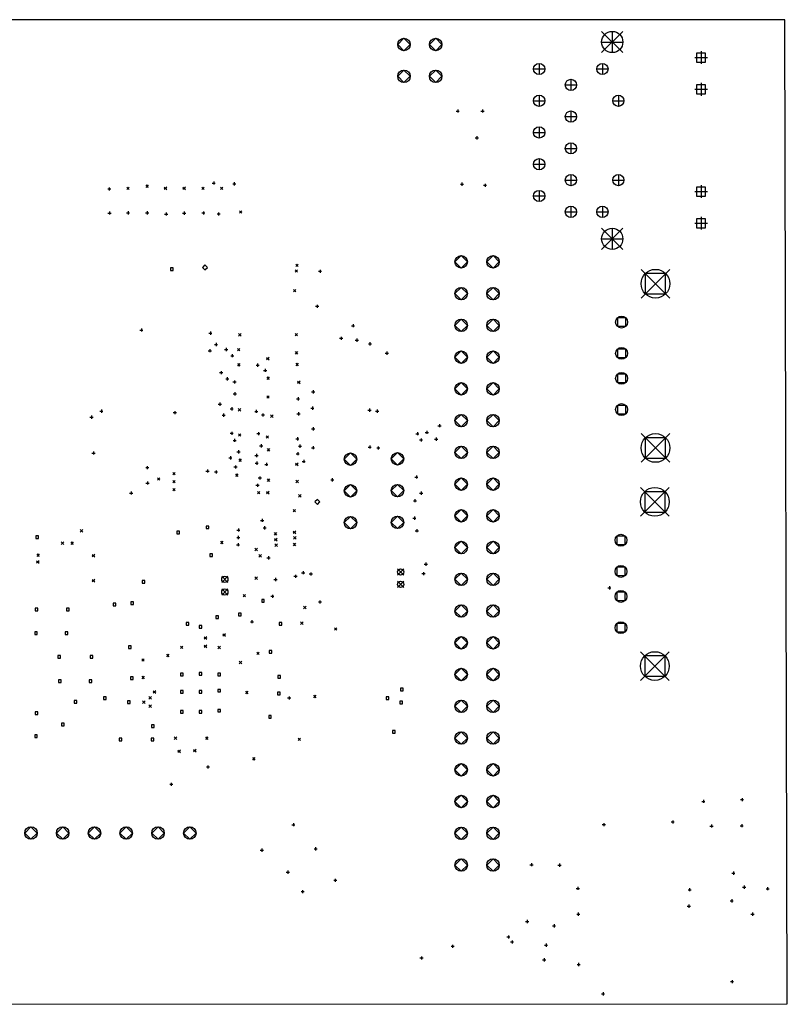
# Model space of a CAD drawing. Extents: x 95 to 218, y -204 to -74.
# Tile 8 of 8: x 156 to 218, y -153 to -74. Entities that reach past the tile are written whole.
import ezdxf

# ---------------------------------------------------------------- set-up
doc = ezdxf.new("R2010")
doc.units = 0
doc.layers.add('BLACK', color=7, linetype='CONTINUOUS')

msp = doc.modelspace()

# ---------------------------------------------------------------- linework, layer by layer
at = {"layer": 'BLACK', "linetype": 'CONTINUOUS'}
for p, q in [((217.52, -74.41), (96.7908, -74.41)), ((217.72, -153.16), (217.52, -74.41)), ((202.873, -75.345), (204.572, -77.045)), ((204.572, -75.345), (202.873, -77.045)), ((203.722, -75.345), (203.722, -77.045)), ((187.07, -75.9), (186.57, -76.4)), ((186.57, -76.4), (187.07, -76.9)), ((187.57, -76.4), (187.07, -75.9)), ((187.07, -76.9), (187.57, -76.4)), ((189.61, -75.9), (189.11, -76.4)), ((189.11, -76.4), (189.61, -76.9)), ((190.11, -76.4), (189.61, -75.9)), ((189.61, -76.9), (190.11, -76.4)), ((202.873, -76.195), (204.572, -76.195)), ((211.193, -77.0794), (210.472, -77.0794)), ((210.472, -77.0794), (210.472, -77.8006)), ((210.832, -76.93), (210.832, -77.95)), ((211.193, -77.8006), (211.193, -77.0794)), ((197.882, -77.905), (197.882, -78.805)), ((202.942, -77.905), (202.942, -78.805)), ((210.322, -77.44), (211.343, -77.44)), ((210.472, -77.8006), (211.193, -77.8006)), ((187.07, -78.44), (186.57, -78.94)), ((187.57, -78.94), (187.07, -78.44)), ((189.61, -78.44), (189.11, -78.94)), ((190.11, -78.94), (189.61, -78.44)), ((197.433, -78.355), (198.332, -78.355)), ((202.492, -78.355), (203.392, -78.355)), ((186.57, -78.94), (187.07, -79.44)), ((187.07, -79.44), (187.57, -78.94)), ((189.11, -78.94), (189.61, -79.44)), ((189.61, -79.44), (190.11, -78.94)), ((200.422, -79.175), (200.422, -80.075)), ((210.832, -79.47), (210.832, -80.49)), ((199.972, -79.625), (200.873, -79.625)), ((210.322, -79.98), (211.343, -79.98)), ((211.193, -79.6194), (210.472, -79.6194)), ((210.472, -79.6194), (210.472, -80.3406)), ((210.472, -80.3406), (211.193, -80.3406)), ((211.193, -80.3406), (211.193, -79.6194)), ((197.433, -80.895), (198.332, -80.895)), ((197.882, -80.445), (197.882, -81.345)), ((203.762, -80.895), (204.662, -80.895)), ((204.212, -80.445), (204.212, -81.345)), ((191.245, -81.72), (191.495, -81.72)), ((191.37, -81.595), (191.37, -81.845)), ((193.225, -81.72), (193.475, -81.72)), ((193.35, -81.595), (193.35, -81.845)), ((200.422, -81.715), (200.422, -82.615)), ((199.972, -82.165), (200.873, -82.165)), ((197.433, -83.435), (198.332, -83.435)), ((197.882, -82.985), (197.882, -83.885)), ((192.775, -83.86), (193.025, -83.86)), ((192.9, -83.735), (192.9, -83.985)), ((200.422, -84.255), (200.422, -85.155)), ((199.972, -84.705), (200.873, -84.705)), ((197.882, -85.525), (197.882, -86.425)), ((197.433, -85.975), (198.332, -85.975)), ((171.86, -87.355), (171.86, -87.605)), ((173.5, -87.415), (173.5, -87.665)), ((191.71, -87.445), (191.71, -87.695)), ((199.972, -87.245), (200.873, -87.245)), ((200.422, -86.795), (200.422, -87.695)), ((203.762, -87.245), (204.662, -87.245)), ((204.212, -86.795), (204.212, -87.695)), ((163.385, -87.95), (163.635, -87.95)), ((163.51, -87.825), (163.51, -88.075)), ((164.9, -87.8), (165.1, -88)), ((165.1, -87.8), (164.9, -88)), ((166.426, -87.6357), (166.626, -87.8357)), ((166.626, -87.6357), (166.426, -87.8357)), ((167.9, -87.8), (168.1, -88)), ((168.1, -87.8), (167.9, -88)), ((169.4, -87.8), (169.6, -88)), ((169.6, -87.8), (169.4, -88)), ((170.9, -87.8), (171.1, -88)), ((171.1, -87.8), (170.9, -88)), ((171.735, -87.48), (171.985, -87.48)), ((172.4, -87.8), (172.6, -88)), ((172.6, -87.8), (172.4, -88)), ((173.375, -87.54), (173.625, -87.54)), ((191.585, -87.57), (191.835, -87.57)), ((193.433, -87.6616), (193.683, -87.6616)), ((193.558, -87.5366), (193.558, -87.7866)), ((197.882, -88.065), (197.882, -88.965)), ((210.322, -88.16), (211.343, -88.16)), ((211.193, -87.7994), (210.472, -87.7994)), ((210.472, -87.7994), (210.472, -88.5206)), ((210.832, -87.65), (210.832, -88.67)), ((211.193, -88.5206), (211.193, -87.7994)), ((197.433, -88.515), (198.332, -88.515)), ((210.472, -88.5206), (211.193, -88.5206)), ((163.53, -89.755), (163.53, -90.005)), ((165.01, -89.735), (165.01, -89.985)), ((166.54, -89.735), (166.54, -89.985)), ((169.5, -89.765), (169.5, -90.015)), ((171.03, -89.745), (171.03, -89.995)), ((173.91, -89.7), (174.11, -89.9)), ((174.11, -89.7), (173.91, -89.9)), ((199.972, -89.785), (200.873, -89.785)), ((200.422, -89.335), (200.422, -90.235)), ((202.492, -89.785), (203.392, -89.785)), ((202.942, -89.335), (202.942, -90.235)), ((163.405, -89.88), (163.655, -89.88)), ((164.885, -89.86), (165.135, -89.86)), ((166.415, -89.86), (166.665, -89.86)), ((167.935, -89.96), (168.185, -89.96)), ((168.06, -89.835), (168.06, -90.085)), ((169.375, -89.89), (169.625, -89.89)), ((170.905, -89.87), (171.155, -89.87)), ((172.125, -89.95), (172.375, -89.95)), ((172.25, -89.825), (172.25, -90.075)), ((211.193, -90.3394), (210.472, -90.3394)), ((210.472, -90.3394), (210.472, -91.0606)), ((210.832, -90.19), (210.832, -91.21)), ((211.193, -91.0606), (211.193, -90.3394)), ((202.873, -91.095), (204.572, -92.795)), ((204.572, -91.095), (202.873, -92.795)), ((203.722, -91.095), (203.722, -92.795)), ((210.322, -90.7), (211.343, -90.7)), ((210.472, -91.0606), (211.193, -91.0606)), ((202.873, -91.945), (204.572, -91.945)), ((191.65, -93.29), (191.15, -93.79)), ((192.15, -93.79), (191.65, -93.29)), ((194.19, -93.29), (193.69, -93.79)), ((194.69, -93.79), (194.19, -93.29)), ((168.606, -94.2739), (168.394, -94.2739)), ((168.394, -94.2739), (168.394, -94.4861)), ((168.394, -94.4861), (168.606, -94.4861)), ((168.606, -94.4861), (168.606, -94.2739)), ((171.15, -94.034), (170.95, -94.234)), ((170.95, -94.234), (171.15, -94.434)), ((171.35, -94.234), (171.15, -94.034)), ((171.15, -94.434), (171.35, -94.234)), ((178.36, -94.42), (178.56, -94.62)), ((178.56, -94.42), (178.36, -94.62)), ((178.42, -93.96), (178.62, -94.16)), ((178.62, -93.96), (178.42, -94.16)), ((180.233, -94.5414), (180.483, -94.5414)), ((180.358, -94.4164), (180.358, -94.6664)), ((191.15, -93.79), (191.65, -94.29)), ((191.65, -94.29), (192.15, -93.79)), ((193.69, -93.79), (194.19, -94.29)), ((194.19, -94.29), (194.69, -93.79)), ((206.03, -94.388), (208.33, -96.688)), ((208.33, -94.388), (206.03, -96.688)), ((207.993, -94.7248), (206.367, -94.7248)), ((206.367, -94.7248), (206.367, -96.3512)), ((207.993, -96.3512), (207.993, -94.7248)), ((178.23, -95.99), (178.43, -96.19)), ((178.43, -95.99), (178.23, -96.19)), ((191.65, -95.83), (191.15, -96.33)), ((192.15, -96.33), (191.65, -95.83)), ((194.19, -95.83), (193.69, -96.33)), ((194.69, -96.33), (194.19, -95.83)), ((191.15, -96.33), (191.65, -96.83)), ((191.65, -96.83), (192.15, -96.33)), ((193.69, -96.33), (194.19, -96.83)), ((194.19, -96.83), (194.69, -96.33)), ((206.367, -96.3512), (207.993, -96.3512)), ((180.01, -97.3391), (180.26, -97.3391)), ((180.135, -97.2141), (180.135, -97.4641)), ((191.65, -98.37), (191.15, -98.87)), ((192.15, -98.87), (191.65, -98.37)), ((194.19, -98.37), (193.69, -98.87)), ((194.69, -98.87), (194.19, -98.37)), ((204.806, -98.2721), (204.134, -98.2721)), ((204.134, -98.2721), (204.134, -98.9439)), ((204.806, -98.9439), (204.806, -98.2721)), ((165.955, -99.24), (166.205, -99.24)), ((166.08, -99.115), (166.08, -99.365)), ((182.875, -98.9), (183.125, -98.9)), ((183, -98.775), (183, -99.025)), ((191.15, -98.87), (191.65, -99.37)), ((191.65, -99.37), (192.15, -98.87)), ((193.69, -98.87), (194.19, -99.37)), ((194.19, -99.37), (194.69, -98.87)), ((204.134, -98.9439), (204.806, -98.9439)), ((171.465, -99.49), (171.715, -99.49)), ((171.59, -99.365), (171.59, -99.615)), ((173.85, -99.53), (174.05, -99.73)), ((174.05, -99.53), (173.85, -99.73)), ((178.369, -99.5099), (178.569, -99.7099)), ((178.569, -99.5099), (178.369, -99.7099)), ((181.925, -99.9), (182.175, -99.9)), ((182.05, -99.775), (182.05, -100.025)), ((183.175, -100.05), (183.425, -100.05)), ((183.3, -99.925), (183.3, -100.175)), ((171.553, -100.772), (171.553, -101.022)), ((171.922, -100.403), (172.172, -100.403)), ((172.047, -100.278), (172.047, -100.528)), ((172.728, -100.803), (172.978, -100.803)), ((172.853, -100.678), (172.853, -100.928)), ((173.76, -100.72), (173.96, -100.92)), ((173.96, -100.72), (173.76, -100.92)), ((184.225, -100.35), (184.475, -100.35)), ((184.35, -100.225), (184.35, -100.475)), ((204.806, -100.772), (204.134, -100.772)), ((204.134, -100.772), (204.134, -101.444)), ((204.806, -101.444), (204.806, -100.772)), ((171.428, -100.897), (171.678, -100.897)), ((173.222, -101.297), (173.472, -101.297)), ((173.347, -101.172), (173.347, -101.422)), ((176.091, -101.435), (176.291, -101.635)), ((176.291, -101.435), (176.091, -101.635)), ((178.362, -100.971), (178.562, -101.171)), ((178.562, -100.971), (178.362, -101.171)), ((185.575, -101.09), (185.825, -101.09)), ((185.7, -100.965), (185.7, -101.215)), ((191.65, -100.91), (191.15, -101.41)), ((191.15, -101.41), (191.65, -101.91)), ((192.15, -101.41), (191.65, -100.91)), ((191.65, -101.91), (192.15, -101.41)), ((194.19, -100.91), (193.69, -101.41)), ((193.69, -101.41), (194.19, -101.91)), ((194.69, -101.41), (194.19, -100.91)), ((194.19, -101.91), (194.69, -101.41)), ((204.134, -101.444), (204.806, -101.444)), ((173.76, -101.93), (173.96, -102.13)), ((173.96, -101.93), (173.76, -102.13)), ((175.245, -102.05), (175.495, -102.05)), ((175.37, -101.925), (175.37, -102.175)), ((175.972, -102.344), (175.972, -102.594)), ((178.412, -101.896), (178.612, -102.096)), ((178.612, -101.896), (178.412, -102.096)), ((172.328, -102.653), (172.578, -102.653)), ((172.453, -102.528), (172.453, -102.778)), ((172.822, -103.147), (173.072, -103.147)), ((172.947, -103.022), (172.947, -103.272)), ((175.847, -102.469), (176.097, -102.469)), ((176.1, -103), (176.3, -103.2)), ((176.3, -103), (176.1, -103.2)), ((204.806, -102.772), (204.134, -102.772)), ((204.134, -102.772), (204.134, -103.444)), ((204.806, -103.444), (204.806, -102.772)), ((173.395, -103.4), (173.645, -103.4)), ((173.52, -103.275), (173.52, -103.525)), ((178.566, -103.324), (178.766, -103.524)), ((178.766, -103.324), (178.566, -103.524)), ((191.65, -103.45), (191.15, -103.95)), ((191.15, -103.95), (191.65, -104.45)), ((192.15, -103.95), (191.65, -103.45)), ((191.65, -104.45), (192.15, -103.95)), ((194.19, -103.45), (193.69, -103.95)), ((193.69, -103.95), (194.19, -104.45)), ((194.69, -103.95), (194.19, -103.45)), ((194.19, -104.45), (194.69, -103.95)), ((204.134, -103.444), (204.806, -103.444)), ((173.425, -104.35), (173.675, -104.35)), ((173.55, -104.225), (173.55, -104.475)), ((176.1, -104.5), (176.3, -104.7)), ((176.3, -104.5), (176.1, -104.7)), ((178.475, -104.75), (178.725, -104.75)), ((178.6, -104.625), (178.6, -104.875)), ((179.685, -104.19), (179.935, -104.19)), ((179.81, -104.065), (179.81, -104.315)), ((172.225, -105.17), (172.475, -105.17)), ((172.35, -105.045), (172.35, -105.295)), ((173.178, -105.546), (173.428, -105.546)), ((173.303, -105.421), (173.303, -105.671)), ((173.82, -105.53), (174.02, -105.73)), ((174.02, -105.53), (173.82, -105.73)), ((179.625, -105.49), (179.875, -105.49)), ((179.75, -105.365), (179.75, -105.615)), ((184.32, -105.527), (184.32, -105.777)), ((204.806, -105.272), (204.134, -105.272)), ((204.134, -105.272), (204.134, -105.944)), ((204.806, -105.944), (204.806, -105.272)), ((161.965, -106.21), (162.215, -106.21)), ((162.09, -106.085), (162.09, -106.335)), ((162.755, -105.73), (163.005, -105.73)), ((162.88, -105.605), (162.88, -105.855)), ((168.625, -105.85), (168.875, -105.85)), ((168.75, -105.725), (168.75, -105.975)), ((172.525, -106.05), (172.775, -106.05)), ((172.65, -105.925), (172.65, -106.175)), ((175.135, -105.751), (175.385, -105.751)), ((175.26, -105.626), (175.26, -105.876)), ((175.675, -106.04), (175.925, -106.04)), ((175.8, -105.915), (175.8, -106.165)), ((176.4, -106.03), (176.6, -106.23)), ((176.6, -106.03), (176.4, -106.23)), ((178.515, -105.95), (178.765, -105.95)), ((178.64, -105.825), (178.64, -106.075)), ((184.195, -105.652), (184.445, -105.652)), ((184.807, -105.734), (185.057, -105.734)), ((184.932, -105.609), (184.932, -105.859)), ((191.65, -105.99), (191.15, -106.49)), ((192.15, -106.49), (191.65, -105.99)), ((194.19, -105.99), (193.69, -106.49)), ((194.69, -106.49), (194.19, -105.99)), ((204.134, -105.944), (204.806, -105.944)), ((179.81, -107.025), (179.81, -107.275)), ((189.785, -106.898), (190.035, -106.898)), ((189.91, -106.773), (189.91, -107.023)), ((191.15, -106.49), (191.65, -106.99)), ((191.65, -106.99), (192.15, -106.49)), ((193.69, -106.49), (194.19, -106.99)), ((194.19, -106.99), (194.69, -106.49)), ((173.175, -107.5), (173.425, -107.5)), ((173.3, -107.375), (173.3, -107.625)), ((173.83, -107.54), (174.03, -107.74)), ((174.03, -107.54), (173.83, -107.74)), ((175.305, -107.53), (175.555, -107.53)), ((175.43, -107.405), (175.43, -107.655)), ((176.05, -107.7), (176.25, -107.9)), ((176.25, -107.7), (176.05, -107.9)), ((178.55, -107.824), (178.55, -108.074)), ((179.685, -107.15), (179.935, -107.15)), ((188.015, -107.541), (188.265, -107.541)), ((188.14, -107.416), (188.14, -107.666)), ((188.438, -107.914), (188.438, -108.164)), ((188.773, -107.429), (189.023, -107.429)), ((188.898, -107.304), (188.898, -107.554)), ((189.641, -107.854), (189.641, -108.104)), ((206.03, -107.528), (208.33, -109.828)), ((208.33, -107.528), (206.03, -109.828)), ((207.993, -107.865), (206.367, -107.865)), ((206.367, -107.865), (206.367, -109.491)), ((207.993, -109.491), (207.993, -107.865)), ((173.406, -108.073), (173.656, -108.073)), ((173.531, -107.948), (173.531, -108.198)), ((175.528, -108.51), (175.778, -108.51)), ((175.653, -108.385), (175.653, -108.635)), ((178.425, -107.949), (178.675, -107.949)), ((178.63, -108.538), (178.88, -108.538)), ((178.755, -108.413), (178.755, -108.663)), ((179.675, -108.66), (179.925, -108.66)), ((179.8, -108.535), (179.8, -108.785)), ((184.205, -108.61), (184.455, -108.61)), ((184.33, -108.485), (184.33, -108.735)), ((184.895, -108.68), (185.145, -108.68)), ((185.02, -108.555), (185.02, -108.805)), ((188.313, -108.039), (188.563, -108.039)), ((189.516, -107.979), (189.766, -107.979)), ((191.65, -108.53), (191.15, -109.03)), ((192.15, -109.03), (191.65, -108.53)), ((194.19, -108.53), (193.69, -109.03)), ((194.69, -109.03), (194.19, -108.53)), ((162.125, -109.09), (162.375, -109.09)), ((162.25, -108.965), (162.25, -109.215)), ((173.065, -109.47), (173.315, -109.47)), ((173.19, -109.345), (173.19, -109.595)), ((173.719, -108.988), (173.969, -108.988)), ((173.844, -108.863), (173.844, -109.113)), ((175.153, -109.282), (175.403, -109.282)), ((175.278, -109.157), (175.278, -109.407)), ((176.12, -108.73), (176.32, -108.93)), ((176.32, -108.73), (176.12, -108.93)), ((178.455, -109.14), (178.705, -109.14)), ((178.58, -109.015), (178.58, -109.265)), ((182.8, -109.07), (182.3, -109.57)), ((183.3, -109.57), (182.8, -109.07)), ((186.55, -109.05), (186.05, -109.55)), ((187.05, -109.55), (186.55, -109.05)), ((191.15, -109.03), (191.65, -109.53)), ((191.65, -109.53), (192.15, -109.03)), ((193.69, -109.03), (194.19, -109.53)), ((194.19, -109.53), (194.69, -109.03)), ((206.367, -109.491), (207.993, -109.491)), ((166.425, -110.25), (166.675, -110.25)), ((166.55, -110.125), (166.55, -110.375)), ((173.475, -110.2), (173.725, -110.2)), ((173.6, -110.075), (173.6, -110.325)), ((173.862, -109.561), (174.062, -109.761)), ((174.062, -109.561), (173.862, -109.761)), ((175.175, -109.9), (175.425, -109.9)), ((175.3, -109.775), (175.3, -110.025)), ((175.945, -109.99), (176.195, -109.99)), ((176.07, -109.865), (176.07, -110.115)), ((178.4, -109.89), (178.6, -110.09)), ((178.6, -109.89), (178.4, -110.09)), ((178.93, -109.749), (179.18, -109.749)), ((179.055, -109.624), (179.055, -109.874)), ((182.3, -109.57), (182.8, -110.07)), ((182.8, -110.07), (183.3, -109.57)), ((186.05, -109.55), (186.55, -110.05)), ((186.55, -110.05), (187.05, -109.55)), ((167.357, -111.069), (167.557, -111.269)), ((167.557, -111.069), (167.357, -111.269)), ((168.58, -110.63), (168.78, -110.83)), ((168.78, -110.63), (168.58, -110.83)), ((171.235, -110.53), (171.485, -110.53)), ((171.36, -110.405), (171.36, -110.655)), ((171.921, -110.596), (172.171, -110.596)), ((172.046, -110.471), (172.046, -110.721)), ((173.6, -110.75), (173.8, -110.95)), ((173.8, -110.75), (173.6, -110.95)), ((175.425, -111.08), (175.675, -111.08)), ((175.55, -110.955), (175.55, -111.205)), ((187.935, -111.01), (188.185, -111.01)), ((188.06, -110.885), (188.06, -111.135)), ((191.65, -111.07), (191.15, -111.57)), ((192.15, -111.57), (191.65, -111.07)), ((194.19, -111.07), (193.69, -111.57)), ((194.69, -111.57), (194.19, -111.07)), ((166.445, -111.49), (166.695, -111.49)), ((166.57, -111.365), (166.57, -111.615)), ((168.58, -111.27), (168.78, -111.47)), ((168.78, -111.27), (168.58, -111.47)), ((175.232, -111.669), (175.482, -111.669)), ((175.357, -111.544), (175.357, -111.794)), ((176.13, -111.15), (176.33, -111.35)), ((176.33, -111.15), (176.13, -111.35)), ((178.43, -111.26), (178.63, -111.46)), ((178.63, -111.26), (178.43, -111.46)), ((181.211, -111.23), (181.461, -111.23)), ((181.336, -111.105), (181.336, -111.355)), ((182.8, -111.61), (182.3, -112.11)), ((183.3, -112.11), (182.8, -111.61)), ((186.55, -111.59), (186.05, -112.09)), ((187.05, -112.09), (186.55, -111.59)), ((191.15, -111.57), (191.65, -112.07)), ((191.65, -112.07), (192.15, -111.57)), ((193.69, -111.57), (194.19, -112.07)), ((194.19, -112.07), (194.69, -111.57)), ((205.98, -111.84), (208.28, -114.14)), ((208.28, -111.84), (205.98, -114.14)), ((165.135, -112.29), (165.385, -112.29)), ((165.26, -112.165), (165.26, -112.415)), ((168.58, -111.914), (168.78, -112.114)), ((168.78, -111.914), (168.58, -112.114)), ((175.351, -112.156), (175.551, -112.356)), ((175.551, -112.156), (175.351, -112.356)), ((176.08, -112.16), (176.28, -112.36)), ((176.28, -112.16), (176.08, -112.36)), ((178.645, -112.405), (178.845, -112.605)), ((178.845, -112.405), (178.645, -112.605)), ((182.3, -112.11), (182.8, -112.61)), ((182.8, -112.61), (183.3, -112.11)), ((186.05, -112.09), (186.55, -112.59)), ((186.55, -112.59), (187.05, -112.09)), ((188.325, -112.3), (188.575, -112.3)), ((188.45, -112.175), (188.45, -112.425)), ((207.943, -112.177), (206.317, -112.177)), ((206.317, -112.177), (206.317, -113.803)), ((207.943, -113.803), (207.943, -112.177)), ((180.15, -112.8), (179.95, -113)), ((179.95, -113), (180.15, -113.2)), ((180.35, -113), (180.15, -112.8)), ((180.15, -113.2), (180.35, -113)), ((187.825, -112.9), (188.075, -112.9)), ((187.95, -112.775), (187.95, -113.025)), ((178.2, -113.59), (178.4, -113.79)), ((178.4, -113.59), (178.2, -113.79)), ((182.8, -114.15), (182.3, -114.65)), ((183.3, -114.65), (182.8, -114.15)), ((186.55, -114.13), (186.05, -114.63)), ((187.05, -114.63), (186.55, -114.13)), ((187.9, -114.175), (187.9, -114.425)), ((191.65, -113.61), (191.15, -114.11)), ((191.15, -114.11), (191.65, -114.61)), ((192.15, -114.11), (191.65, -113.61)), ((191.65, -114.61), (192.15, -114.11)), ((194.19, -113.61), (193.69, -114.11)), ((193.69, -114.11), (194.19, -114.61)), ((194.69, -114.11), (194.19, -113.61)), ((194.19, -114.61), (194.69, -114.11)), ((206.317, -113.803), (207.943, -113.803)), ((171.456, -114.924), (171.244, -114.924)), ((171.244, -114.924), (171.244, -115.136)), ((171.456, -115.136), (171.456, -114.924)), ((175.605, -114.47), (175.855, -114.47)), ((175.73, -114.345), (175.73, -114.595)), ((175.93, -114.945), (175.93, -115.195)), ((182.3, -114.65), (182.8, -115.15)), ((182.8, -115.15), (183.3, -114.65)), ((186.05, -114.63), (186.55, -115.13)), ((186.55, -115.13), (187.05, -114.63)), ((187.775, -114.3), (188.025, -114.3)), ((157.84, -115.718), (157.628, -115.718)), ((157.628, -115.718), (157.628, -115.93)), ((157.84, -115.93), (157.84, -115.718)), ((161.19, -115.216), (161.39, -115.416)), ((161.39, -115.216), (161.19, -115.416)), ((169.112, -115.349), (168.899, -115.349)), ((168.899, -115.349), (168.899, -115.562)), ((168.899, -115.562), (169.112, -115.562)), ((169.112, -115.562), (169.112, -115.349)), ((171.244, -115.136), (171.456, -115.136)), ((173.709, -115.244), (173.959, -115.244)), ((173.824, -115.72), (173.824, -115.97)), ((173.834, -115.119), (173.834, -115.369)), ((175.805, -115.07), (176.055, -115.07)), ((176.69, -115.45), (176.89, -115.65)), ((176.89, -115.45), (176.69, -115.65)), ((178.22, -115.33), (178.42, -115.53)), ((178.42, -115.33), (178.22, -115.53)), ((178.24, -115.77), (178.44, -115.97)), ((178.44, -115.77), (178.24, -115.97)), ((187.975, -115.3), (188.225, -115.3)), ((188.1, -115.175), (188.1, -115.425)), ((204.756, -115.724), (204.084, -115.724)), ((204.084, -115.724), (204.084, -116.396)), ((204.756, -116.396), (204.756, -115.724)), ((157.628, -115.93), (157.84, -115.93)), ((159.666, -116.2), (159.866, -116.4)), ((159.866, -116.2), (159.666, -116.4)), ((160.428, -116.2), (160.628, -116.4)), ((160.628, -116.2), (160.428, -116.4)), ((172.39, -116.15), (172.59, -116.35)), ((172.59, -116.15), (172.39, -116.35)), ((173.681, -116.424), (173.931, -116.424)), ((173.699, -115.845), (173.949, -115.845)), ((173.806, -116.299), (173.806, -116.549)), ((176.72, -115.92), (176.92, -116.12)), ((176.92, -115.92), (176.72, -116.12)), ((176.75, -116.36), (176.95, -116.56)), ((176.95, -116.36), (176.75, -116.56)), ((178.21, -116.3), (178.41, -116.5)), ((178.41, -116.3), (178.21, -116.5)), ((191.65, -116.15), (191.15, -116.65)), ((192.15, -116.65), (191.65, -116.15)), ((194.19, -116.15), (193.69, -116.65)), ((194.69, -116.65), (194.19, -116.15)), ((204.084, -116.396), (204.756, -116.396)), ((157.704, -117.151), (157.904, -117.351)), ((157.904, -117.151), (157.704, -117.351)), ((162.15, -117.2), (162.35, -117.4)), ((162.35, -117.2), (162.15, -117.4)), ((171.756, -117.144), (171.544, -117.144)), ((171.544, -117.144), (171.544, -117.356)), ((171.544, -117.356), (171.756, -117.356)), ((171.756, -117.356), (171.756, -117.144)), ((175.15, -116.7), (175.35, -116.9)), ((175.35, -116.7), (175.15, -116.9)), ((175.468, -117.204), (175.668, -117.404)), ((175.668, -117.204), (175.468, -117.404)), ((176.24, -117.345), (176.24, -117.595)), ((191.15, -116.65), (191.65, -117.15)), ((191.65, -117.15), (192.15, -116.65)), ((193.69, -116.65), (194.19, -117.15)), ((194.19, -117.15), (194.69, -116.65)), ((157.7, -117.7), (157.9, -117.9)), ((157.9, -117.7), (157.7, -117.9)), ((176.115, -117.47), (176.365, -117.47)), ((188.696, -117.977), (188.946, -117.977)), ((188.821, -117.852), (188.821, -118.102)), ((172.5, -118.95), (173, -119.45)), ((173, -118.95), (172.5, -119.45)), ((178.275, -118.95), (178.525, -118.95)), ((178.4, -118.825), (178.4, -119.075)), ((178.888, -118.662), (179.138, -118.662)), ((179.013, -118.537), (179.013, -118.787)), ((179.5, -118.762), (179.75, -118.762)), ((179.625, -118.637), (179.625, -118.887)), ((186.55, -118.35), (187.05, -118.85)), ((187.05, -118.35), (186.55, -118.85)), ((188.51, -118.736), (188.76, -118.736)), ((188.635, -118.611), (188.635, -118.861)), ((191.65, -118.69), (191.15, -119.19)), ((192.15, -119.19), (191.65, -118.69)), ((194.19, -118.69), (193.69, -119.19)), ((194.69, -119.19), (194.19, -118.69)), ((204.756, -118.224), (204.084, -118.224)), ((204.084, -118.224), (204.084, -118.896)), ((204.084, -118.896), (204.756, -118.896)), ((204.756, -118.896), (204.756, -118.224)), ((162.15, -119.2), (162.35, -119.4)), ((162.35, -119.2), (162.15, -119.4)), ((166.356, -119.294), (166.144, -119.294)), ((166.144, -119.294), (166.144, -119.506)), ((166.144, -119.506), (166.356, -119.506)), ((166.356, -119.506), (166.356, -119.294)), ((175.15, -119), (175.35, -119.2)), ((175.35, -119), (175.15, -119.2)), ((176.675, -119.2), (176.925, -119.2)), ((176.8, -119.075), (176.8, -119.325)), ((186.55, -119.35), (187.05, -119.85)), ((187.05, -119.35), (186.55, -119.85)), ((191.15, -119.19), (191.65, -119.69)), ((191.65, -119.69), (192.15, -119.19)), ((193.69, -119.19), (194.19, -119.69)), ((194.19, -119.69), (194.69, -119.19)), ((203.495, -119.744), (203.495, -119.994)), ((172.5, -119.95), (173, -120.45)), ((173, -119.95), (172.5, -120.45)), ((174.21, -120.4), (174.41, -120.6)), ((174.41, -120.4), (174.21, -120.6)), ((176.55, -120.425), (176.55, -120.675)), ((203.37, -119.869), (203.62, -119.869)), ((204.756, -120.224), (204.084, -120.224)), ((204.084, -120.224), (204.084, -120.896)), ((204.756, -120.896), (204.756, -120.224)), ((164.027, -121.104), (163.814, -121.104)), ((163.814, -121.104), (163.814, -121.317)), ((163.814, -121.317), (164.027, -121.317)), ((164.027, -121.317), (164.027, -121.104)), ((165.436, -120.994), (165.223, -120.994)), ((165.223, -120.994), (165.223, -121.206)), ((165.223, -121.206), (165.436, -121.206)), ((165.436, -121.206), (165.436, -120.994)), ((175.906, -120.794), (175.694, -120.794)), ((175.694, -120.794), (175.694, -121.006)), ((175.694, -121.006), (175.906, -121.006)), ((175.906, -121.006), (175.906, -120.794)), ((176.425, -120.55), (176.675, -120.55)), ((180.225, -121), (180.475, -121)), ((180.35, -120.875), (180.35, -121.125)), ((191.65, -121.23), (191.15, -121.73)), ((192.15, -121.73), (191.65, -121.23)), ((194.19, -121.23), (193.69, -121.73)), ((194.69, -121.73), (194.19, -121.23)), ((204.084, -120.896), (204.756, -120.896)), ((157.806, -121.494), (157.594, -121.494)), ((157.594, -121.494), (157.594, -121.706)), ((157.594, -121.706), (157.806, -121.706)), ((157.806, -121.706), (157.806, -121.494)), ((160.306, -121.494), (160.094, -121.494)), ((160.094, -121.494), (160.094, -121.706)), ((160.094, -121.706), (160.306, -121.706)), ((160.306, -121.706), (160.306, -121.494)), ((172.232, -122.105), (172.02, -122.105)), ((172.02, -122.105), (172.02, -122.317)), ((172.232, -122.317), (172.232, -122.105)), ((174.046, -121.908), (173.833, -121.908)), ((173.833, -121.908), (173.833, -122.12)), ((174.046, -122.12), (174.046, -121.908)), ((179.05, -121.35), (179.25, -121.55)), ((179.25, -121.35), (179.05, -121.55)), ((191.15, -121.73), (191.65, -122.23)), ((191.65, -122.23), (192.15, -121.73)), ((193.69, -121.73), (194.19, -122.23)), ((194.19, -122.23), (194.69, -121.73)), ((169.863, -122.641), (169.651, -122.641)), ((169.651, -122.641), (169.651, -122.853)), ((169.651, -122.853), (169.863, -122.853)), ((169.863, -122.853), (169.863, -122.641)), ((170.906, -122.894), (170.694, -122.894)), ((170.694, -122.894), (170.694, -123.106)), ((170.906, -123.106), (170.906, -122.894)), ((172.02, -122.317), (172.232, -122.317)), ((173.833, -122.12), (174.046, -122.12)), ((174.795, -122.58), (175.045, -122.58)), ((174.92, -122.455), (174.92, -122.705)), ((177.306, -122.644), (177.094, -122.644)), ((177.094, -122.644), (177.094, -122.856)), ((177.094, -122.856), (177.306, -122.856)), ((177.306, -122.856), (177.306, -122.644)), ((178.8, -122.6), (179, -122.8)), ((179, -122.6), (178.8, -122.8)), ((204.756, -122.724), (204.084, -122.724)), ((204.084, -122.724), (204.084, -123.396)), ((204.756, -123.396), (204.756, -122.724)), ((157.756, -123.394), (157.544, -123.394)), ((157.544, -123.394), (157.544, -123.606)), ((157.544, -123.606), (157.756, -123.606)), ((157.756, -123.606), (157.756, -123.394)), ((160.206, -123.394), (159.994, -123.394)), ((159.994, -123.394), (159.994, -123.606)), ((159.994, -123.606), (160.206, -123.606)), ((160.206, -123.606), (160.206, -123.394)), ((170.694, -123.106), (170.906, -123.106)), ((172.6, -123.55), (172.8, -123.75)), ((172.8, -123.55), (172.6, -123.75)), ((181.512, -123.069), (181.712, -123.269)), ((181.712, -123.069), (181.512, -123.269)), ((204.084, -123.396), (204.756, -123.396)), ((171.102, -123.784), (171.302, -123.984)), ((171.302, -123.784), (171.102, -123.984)), ((171.102, -124.454), (171.302, -124.654)), ((171.302, -124.454), (171.102, -124.654)), ((191.65, -123.77), (191.15, -124.27)), ((191.15, -124.27), (191.65, -124.77)), ((192.15, -124.27), (191.65, -123.77)), ((191.65, -124.77), (192.15, -124.27)), ((194.19, -123.77), (193.69, -124.27)), ((193.69, -124.27), (194.19, -124.77)), ((194.69, -124.27), (194.19, -123.77)), ((194.19, -124.77), (194.69, -124.27)), ((165.266, -124.504), (165.054, -124.504)), ((165.054, -124.504), (165.054, -124.716)), ((165.054, -124.716), (165.266, -124.716)), ((165.266, -124.716), (165.266, -124.504)), ((168.084, -125.181), (168.284, -125.381)), ((168.284, -125.181), (168.084, -125.381)), ((169.198, -124.537), (169.398, -124.737)), ((169.398, -124.537), (169.198, -124.737)), ((172.2, -124.55), (172.4, -124.75)), ((172.4, -124.55), (172.2, -124.75)), ((175.3, -125.01), (175.5, -125.21)), ((175.5, -125.01), (175.3, -125.21)), ((176.506, -124.894), (176.294, -124.894)), ((176.294, -124.894), (176.294, -125.106)), ((176.294, -125.106), (176.506, -125.106)), ((176.506, -125.106), (176.506, -124.894)), ((205.98, -124.98), (208.28, -127.28)), ((208.28, -124.98), (205.98, -127.28)), ((159.606, -125.294), (159.394, -125.294)), ((159.394, -125.294), (159.394, -125.506)), ((159.394, -125.506), (159.606, -125.506)), ((159.606, -125.506), (159.606, -125.294)), ((162.206, -125.294), (161.994, -125.294)), ((161.994, -125.294), (161.994, -125.506)), ((161.994, -125.506), (162.206, -125.506)), ((162.206, -125.506), (162.206, -125.294)), ((166.1, -125.55), (166.3, -125.75)), ((166.3, -125.55), (166.1, -125.75)), ((173.9, -125.75), (174.1, -125.95)), ((174.1, -125.75), (173.9, -125.95)), ((207.943, -125.317), (206.317, -125.317)), ((206.317, -125.317), (206.317, -126.943)), ((207.943, -126.943), (207.943, -125.317)), ((169.406, -126.694), (169.194, -126.694)), ((169.194, -126.694), (169.194, -126.906)), ((169.406, -126.906), (169.406, -126.694)), ((170.906, -126.638), (170.694, -126.638)), ((170.694, -126.638), (170.694, -126.851)), ((170.906, -126.851), (170.906, -126.638)), ((172.406, -126.694), (172.194, -126.694)), ((172.194, -126.694), (172.194, -126.906)), ((172.406, -126.906), (172.406, -126.694)), ((191.65, -126.31), (191.15, -126.81)), ((191.15, -126.81), (191.65, -127.31)), ((192.15, -126.81), (191.65, -126.31)), ((191.65, -127.31), (192.15, -126.81)), ((194.19, -126.31), (193.69, -126.81)), ((193.69, -126.81), (194.19, -127.31)), ((194.69, -126.81), (194.19, -126.31)), ((194.19, -127.31), (194.69, -126.81)), ((159.656, -127.244), (159.444, -127.244)), ((159.444, -127.244), (159.444, -127.456)), ((159.444, -127.456), (159.656, -127.456)), ((159.656, -127.456), (159.656, -127.244)), ((162.106, -127.244), (161.894, -127.244)), ((161.894, -127.244), (161.894, -127.456)), ((161.894, -127.456), (162.106, -127.456)), ((162.106, -127.456), (162.106, -127.244)), ((165.406, -126.994), (165.194, -126.994)), ((165.194, -126.994), (165.194, -127.206)), ((165.194, -127.206), (165.406, -127.206)), ((165.406, -127.206), (165.406, -126.994)), ((166.1, -126.95), (166.3, -127.15)), ((166.3, -126.95), (166.1, -127.15)), ((169.194, -126.906), (169.406, -126.906)), ((170.694, -126.851), (170.906, -126.851)), ((172.194, -126.906), (172.406, -126.906)), ((177.206, -126.894), (176.994, -126.894)), ((176.994, -126.894), (176.994, -127.106)), ((176.994, -127.106), (177.206, -127.106)), ((177.206, -127.106), (177.206, -126.894)), ((206.317, -126.943), (207.943, -126.943)), ((167.029, -128.112), (167.229, -128.312)), ((167.229, -128.112), (167.029, -128.312)), ((169.406, -128.094), (169.194, -128.094)), ((169.194, -128.094), (169.194, -128.306)), ((169.194, -128.306), (169.406, -128.306)), ((169.406, -128.306), (169.406, -128.094)), ((170.906, -128.094), (170.694, -128.094)), ((170.694, -128.094), (170.694, -128.306)), ((170.694, -128.306), (170.906, -128.306)), ((170.906, -128.306), (170.906, -128.094)), ((172.406, -127.994), (172.194, -127.994)), ((172.194, -127.994), (172.194, -128.206)), ((172.194, -128.206), (172.406, -128.206)), ((172.406, -128.206), (172.406, -127.994)), ((174.4, -128.15), (174.6, -128.35)), ((174.6, -128.15), (174.4, -128.35)), ((177.185, -128.212), (176.972, -128.212)), ((176.972, -128.212), (176.972, -128.425)), ((177.185, -128.425), (177.185, -128.212)), ((187.006, -127.894), (186.794, -127.894)), ((186.794, -127.894), (186.794, -128.106)), ((186.794, -128.106), (187.006, -128.106)), ((187.006, -128.106), (187.006, -127.894)), ((160.906, -128.894), (160.694, -128.894)), ((160.694, -128.894), (160.694, -129.106)), ((160.694, -129.106), (160.906, -129.106)), ((160.906, -129.106), (160.906, -128.894)), ((163.256, -128.594), (163.044, -128.594)), ((163.044, -128.594), (163.044, -128.806)), ((163.044, -128.806), (163.256, -128.806)), ((163.256, -128.806), (163.256, -128.594)), ((165.173, -128.902), (164.961, -128.902)), ((164.961, -128.902), (164.961, -129.114)), ((164.961, -129.114), (165.173, -129.114)), ((165.173, -129.114), (165.173, -128.902)), ((166.168, -128.925), (166.368, -129.125)), ((166.368, -128.925), (166.168, -129.125)), ((166.681, -128.575), (166.881, -128.775)), ((166.881, -128.575), (166.681, -128.775)), ((176.972, -128.425), (177.185, -128.425)), ((177.765, -128.68), (178.015, -128.68)), ((177.89, -128.555), (177.89, -128.805)), ((179.834, -128.472), (180.034, -128.672)), ((180.034, -128.472), (179.834, -128.672)), ((185.848, -128.597), (185.636, -128.597)), ((185.636, -128.597), (185.636, -128.809)), ((185.636, -128.809), (185.848, -128.809)), ((185.848, -128.809), (185.848, -128.597)), ((186.956, -128.944), (186.744, -128.944)), ((186.744, -128.944), (186.744, -129.156)), ((186.744, -129.156), (186.956, -129.156)), ((186.956, -129.156), (186.956, -128.944)), ((191.65, -128.85), (191.15, -129.35)), ((192.15, -129.35), (191.65, -128.85)), ((194.19, -128.85), (193.69, -129.35)), ((194.69, -129.35), (194.19, -128.85)), ((157.806, -129.794), (157.594, -129.794)), ((157.594, -129.794), (157.594, -130.006)), ((157.806, -130.006), (157.806, -129.794)), ((166.681, -129.245), (166.881, -129.445)), ((166.881, -129.245), (166.681, -129.445)), ((169.406, -129.694), (169.194, -129.694)), ((169.194, -129.694), (169.194, -129.906)), ((169.194, -129.906), (169.406, -129.906)), ((169.406, -129.906), (169.406, -129.694)), ((170.906, -129.694), (170.694, -129.694)), ((170.694, -129.694), (170.694, -129.906)), ((170.694, -129.906), (170.906, -129.906)), ((170.906, -129.906), (170.906, -129.694)), ((172.406, -129.594), (172.194, -129.594)), ((172.194, -129.594), (172.194, -129.806)), ((172.194, -129.806), (172.406, -129.806)), ((172.406, -129.806), (172.406, -129.594)), ((191.15, -129.35), (191.65, -129.85)), ((191.65, -129.85), (192.15, -129.35)), ((193.69, -129.35), (194.19, -129.85)), ((194.19, -129.85), (194.69, -129.35)), ((157.594, -130.006), (157.806, -130.006)), ((159.906, -130.694), (159.694, -130.694)), ((159.694, -130.694), (159.694, -130.906)), ((159.906, -130.906), (159.906, -130.694)), ((176.466, -130.075), (176.254, -130.075)), ((176.254, -130.075), (176.254, -130.288)), ((176.254, -130.288), (176.466, -130.288)), ((176.466, -130.288), (176.466, -130.075)), ((159.694, -130.906), (159.906, -130.906)), ((167.106, -130.844), (166.894, -130.844)), ((166.894, -130.844), (166.894, -131.056)), ((166.894, -131.056), (167.106, -131.056)), ((167.106, -131.056), (167.106, -130.844)), ((186.366, -131.296), (186.153, -131.296)), ((186.153, -131.296), (186.153, -131.508)), ((186.153, -131.508), (186.366, -131.508)), ((186.366, -131.508), (186.366, -131.296)), ((191.65, -131.39), (191.15, -131.89)), ((192.15, -131.89), (191.65, -131.39)), ((194.19, -131.39), (193.69, -131.89)), ((194.69, -131.89), (194.19, -131.39)), ((157.756, -131.644), (157.544, -131.644)), ((157.544, -131.644), (157.544, -131.856)), ((157.544, -131.856), (157.756, -131.856)), ((157.756, -131.856), (157.756, -131.644)), ((164.506, -131.894), (164.294, -131.894)), ((164.294, -131.894), (164.294, -132.106)), ((164.294, -132.106), (164.506, -132.106)), ((164.506, -132.106), (164.506, -131.894)), ((167.077, -131.894), (166.864, -131.894)), ((166.864, -131.894), (166.864, -132.106)), ((166.864, -132.106), (167.077, -132.106)), ((167.077, -132.106), (167.077, -131.894)), ((168.7, -131.8), (168.9, -132)), ((168.9, -131.8), (168.7, -132)), ((171.2, -131.8), (171.4, -132)), ((171.4, -131.8), (171.2, -132)), ((178.6, -131.9), (178.8, -132.1)), ((178.8, -131.9), (178.6, -132.1)), ((191.15, -131.89), (191.65, -132.39)), ((191.65, -132.39), (192.15, -131.89)), ((193.69, -131.89), (194.19, -132.39)), ((194.19, -132.39), (194.69, -131.89)), ((169, -132.85), (169.2, -133.05)), ((169.2, -132.85), (169, -133.05)), ((170.25, -132.8), (170.45, -133)), ((170.45, -132.8), (170.25, -133)), ((174.95, -133.45), (175.15, -133.65)), ((175.15, -133.45), (174.95, -133.65)), ((191.65, -133.93), (191.15, -134.43)), ((192.15, -134.43), (191.65, -133.93)), ((194.19, -133.93), (193.69, -134.43)), ((194.69, -134.43), (194.19, -133.93)), ((171.275, -134.2), (171.525, -134.2)), ((171.4, -134.075), (171.4, -134.325)), ((191.15, -134.43), (191.65, -134.93)), ((191.65, -134.93), (192.15, -134.43)), ((193.69, -134.43), (194.19, -134.93)), ((194.19, -134.93), (194.69, -134.43)), ((168.47, -135.465), (168.47, -135.715)), ((168.345, -135.59), (168.595, -135.59)), ((191.65, -136.47), (191.15, -136.97)), ((191.15, -136.97), (191.65, -137.47)), ((192.15, -136.97), (191.65, -136.47)), ((191.65, -137.47), (192.15, -136.97)), ((194.19, -136.47), (193.69, -136.97)), ((193.69, -136.97), (194.19, -137.47)), ((194.69, -136.97), (194.19, -136.47)), ((194.19, -137.47), (194.69, -136.97)), ((210.885, -136.96), (211.135, -136.96)), ((211.01, -136.835), (211.01, -137.085)), ((213.975, -136.82), (214.225, -136.82)), ((214.1, -136.695), (214.1, -136.945)), ((208.435, -138.6), (208.685, -138.6)), ((208.56, -138.475), (208.56, -138.725)), ((157.245, -138.995), (156.745, -139.495)), ((157.745, -139.495), (157.245, -138.995)), ((159.785, -138.995), (159.285, -139.495)), ((160.285, -139.495), (159.785, -138.995)), ((162.325, -138.995), (161.825, -139.495)), ((162.825, -139.495), (162.325, -138.995)), ((164.865, -138.995), (164.365, -139.495)), ((165.365, -139.495), (164.865, -138.995)), ((167.405, -138.995), (166.905, -139.495)), ((167.905, -139.495), (167.405, -138.995)), ((169.945, -138.995), (169.445, -139.495)), ((170.445, -139.495), (169.945, -138.995)), ((178.105, -138.83), (178.355, -138.83)), ((178.23, -138.705), (178.23, -138.955)), ((191.65, -139.01), (191.15, -139.51)), ((192.15, -139.51), (191.65, -139.01)), ((194.19, -139.01), (193.69, -139.51)), ((194.69, -139.51), (194.19, -139.01)), ((202.925, -138.82), (203.175, -138.82)), ((203.05, -138.695), (203.05, -138.945)), ((211.535, -138.93), (211.785, -138.93)), ((211.66, -138.805), (211.66, -139.055)), ((213.952, -138.907), (214.202, -138.907)), ((214.077, -138.782), (214.077, -139.032)), ((156.745, -139.495), (157.245, -139.995)), ((157.245, -139.995), (157.745, -139.495)), ((159.285, -139.495), (159.785, -139.995)), ((159.785, -139.995), (160.285, -139.495)), ((161.825, -139.495), (162.325, -139.995)), ((162.325, -139.995), (162.825, -139.495)), ((164.365, -139.495), (164.865, -139.995)), ((164.865, -139.995), (165.365, -139.495)), ((166.905, -139.495), (167.405, -139.995)), ((167.405, -139.995), (167.905, -139.495)), ((169.445, -139.495), (169.945, -139.995)), ((169.945, -139.995), (170.445, -139.495)), ((191.15, -139.51), (191.65, -140.01)), ((191.65, -140.01), (192.15, -139.51)), ((193.69, -139.51), (194.19, -140.01)), ((194.19, -140.01), (194.69, -139.51)), ((175.585, -140.86), (175.835, -140.86)), ((175.71, -140.735), (175.71, -140.985)), ((179.885, -140.76), (180.135, -140.76)), ((180.01, -140.635), (180.01, -140.885)), ((191.65, -141.55), (191.15, -142.05)), ((192.15, -142.05), (191.65, -141.55)), ((194.19, -141.55), (193.69, -142.05)), ((194.69, -142.05), (194.19, -141.55)), ((177.79, -142.495), (177.79, -142.745)), ((191.15, -142.05), (191.65, -142.55)), ((191.65, -142.55), (192.15, -142.05)), ((193.69, -142.05), (194.19, -142.55)), ((194.19, -142.55), (194.69, -142.05)), ((197.145, -142.03), (197.395, -142.03)), ((197.27, -141.905), (197.27, -142.155)), ((199.386, -142.058), (199.636, -142.058)), ((199.511, -141.933), (199.511, -142.183)), ((213.41, -142.575), (213.41, -142.825)), ((177.665, -142.62), (177.915, -142.62)), ((181.455, -143.27), (181.705, -143.27)), ((181.58, -143.145), (181.58, -143.395)), ((213.285, -142.7), (213.535, -142.7)), ((178.97, -144.055), (178.97, -144.305)), ((200.844, -143.917), (201.094, -143.917)), ((200.969, -143.792), (200.969, -144.042)), ((209.785, -144.03), (210.035, -144.03)), ((209.91, -143.905), (209.91, -144.155)), ((214.147, -143.826), (214.397, -143.826)), ((214.272, -143.701), (214.272, -143.951)), ((216.025, -143.95), (216.275, -143.95)), ((216.15, -143.825), (216.15, -144.075)), ((178.845, -144.18), (179.095, -144.18)), ((213.155, -144.92), (213.405, -144.92)), ((213.28, -144.795), (213.28, -145.045)), ((209.725, -145.34), (209.975, -145.34)), ((209.85, -145.215), (209.85, -145.465)), ((196.92, -146.445), (196.92, -146.695)), ((200.881, -145.987), (201.131, -145.987)), ((201.006, -145.862), (201.006, -146.112)), ((214.815, -145.98), (215.065, -145.98)), ((214.94, -145.855), (214.94, -146.105)), ((196.795, -146.57), (197.045, -146.57)), ((198.943, -146.913), (199.193, -146.913)), ((199.068, -146.788), (199.068, -147.038)), ((195.298, -147.809), (195.548, -147.809)), ((195.423, -147.684), (195.423, -147.934)), ((195.71, -148.085), (195.71, -148.335)), ((190.835, -148.55), (191.085, -148.55)), ((190.96, -148.425), (190.96, -148.675)), ((195.585, -148.21), (195.835, -148.21)), ((198.305, -148.46), (198.555, -148.46)), ((198.43, -148.335), (198.43, -148.585)), ((188.345, -149.49), (188.595, -149.49)), ((188.47, -149.365), (188.47, -149.615)), ((198.155, -149.64), (198.405, -149.64)), ((198.28, -149.515), (198.28, -149.765)), ((200.908, -150.013), (201.158, -150.013)), ((201.033, -149.888), (201.033, -150.138)), ((213.3, -151.255), (213.3, -151.505)), ((213.175, -151.38), (213.425, -151.38)), ((202.865, -152.36), (203.115, -152.36)), ((202.99, -152.235), (202.99, -152.485)), ((96.9802, -153.196), (217.72, -153.16))]:
    msp.add_line(p, q, dxfattribs=at)
at = {"layer": 'BLACK'}
for centre, radius in [((203.722, -76.195), 0.85), ((187.07, -76.4), 0.5), ((189.61, -76.4), 0.5), ((197.882, -78.355), 0.45), ((202.942, -78.355), 0.45), ((187.07, -78.94), 0.5), ((189.61, -78.94), 0.5), ((200.422, -79.625), 0.45), ((197.882, -80.895), 0.45), ((204.212, -80.895), 0.45), ((200.422, -82.165), 0.45), ((197.882, -83.435), 0.45), ((200.422, -84.705), 0.45), ((197.882, -85.975), 0.45), ((200.422, -87.245), 0.45), ((204.212, -87.245), 0.45), ((197.882, -88.515), 0.45), ((200.422, -89.785), 0.45), ((202.942, -89.785), 0.45), ((203.722, -91.945), 0.85), ((191.65, -93.79), 0.5), ((194.19, -93.79), 0.5), ((207.18, -95.538), 1.15), ((191.65, -96.33), 0.5), ((194.19, -96.33), 0.5), ((191.65, -98.87), 0.5), ((194.19, -98.87), 0.5), ((204.47, -98.608), 0.475), ((204.47, -101.108), 0.475), ((191.65, -101.41), 0.5), ((194.19, -101.41), 0.5), ((204.47, -103.108), 0.475), ((191.65, -103.95), 0.5), ((194.19, -103.95), 0.5), ((204.47, -105.608), 0.475), ((191.65, -106.49), 0.5), ((194.19, -106.49), 0.5), ((207.18, -108.678), 1.15), ((191.65, -109.03), 0.5), ((194.19, -109.03), 0.5), ((182.8, -109.57), 0.5), ((186.55, -109.55), 0.5), ((191.65, -111.57), 0.5), ((194.19, -111.57), 0.5), ((182.8, -112.11), 0.5), ((186.55, -112.09), 0.5), ((207.13, -112.99), 1.15), ((182.8, -114.65), 0.5), ((186.55, -114.63), 0.5), ((191.65, -114.11), 0.5), ((194.19, -114.11), 0.5), ((204.42, -116.06), 0.475), ((191.65, -116.65), 0.5), ((194.19, -116.65), 0.5), ((204.42, -118.56), 0.475), ((172.75, -119.2), 0.25), ((186.8, -118.6), 0.25), ((191.65, -119.19), 0.5), ((194.19, -119.19), 0.5), ((186.8, -119.6), 0.25), ((172.75, -120.2), 0.25), ((204.42, -120.56), 0.475), ((191.65, -121.73), 0.5), ((194.19, -121.73), 0.5), ((204.42, -123.06), 0.475), ((191.65, -124.27), 0.5), ((194.19, -124.27), 0.5), ((207.13, -126.13), 1.15), ((191.65, -126.81), 0.5), ((194.19, -126.81), 0.5), ((191.65, -129.35), 0.5), ((194.19, -129.35), 0.5), ((191.65, -131.89), 0.5), ((194.19, -131.89), 0.5), ((191.65, -134.43), 0.5), ((194.19, -134.43), 0.5), ((191.65, -136.97), 0.5), ((194.19, -136.97), 0.5), ((157.245, -139.495), 0.5), ((159.785, -139.495), 0.5), ((162.325, -139.495), 0.5), ((164.865, -139.495), 0.5), ((167.405, -139.495), 0.5), ((169.945, -139.495), 0.5), ((191.65, -139.51), 0.5), ((194.19, -139.51), 0.5), ((191.65, -142.05), 0.5), ((194.19, -142.05), 0.5)]:
    msp.add_circle(centre, radius, dxfattribs=at)

doc.saveas('drawing.dxf')
